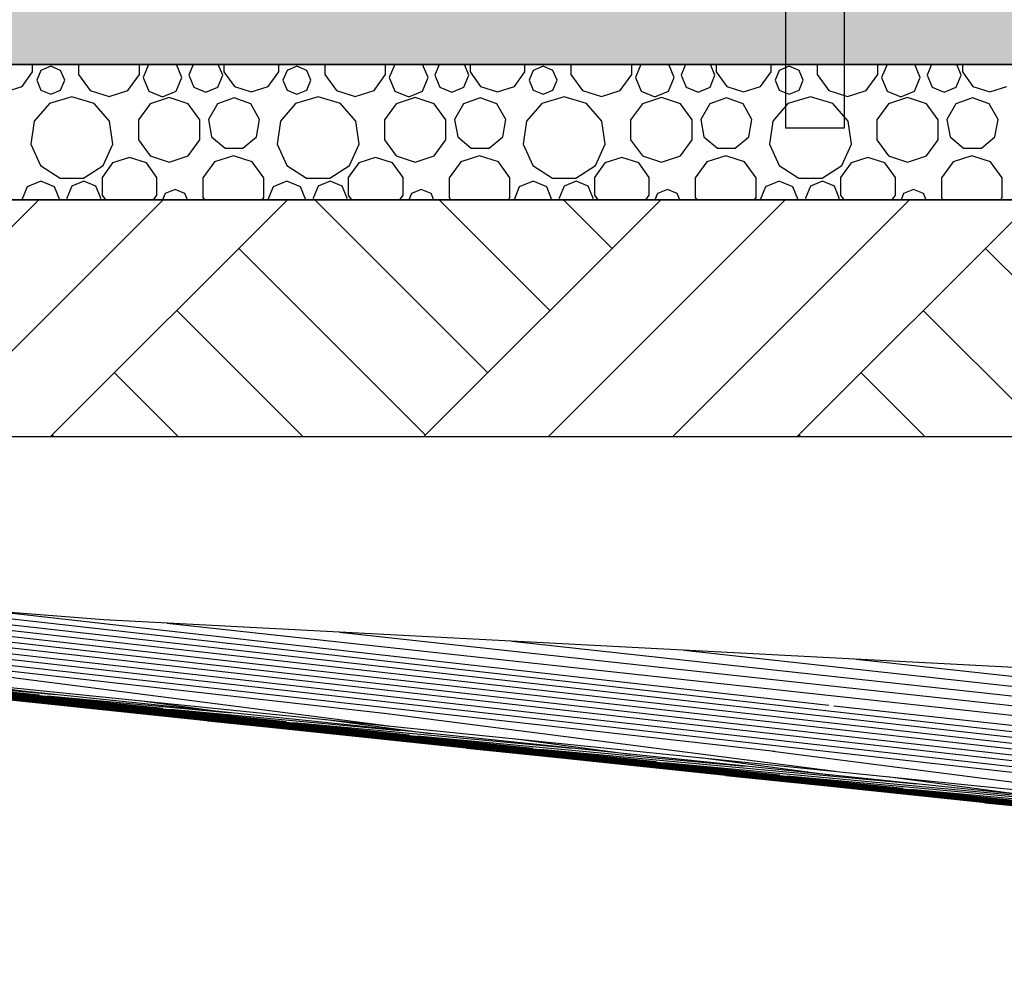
# Model space of a CAD drawing. Header units: millimetres. Extents: x 136716 to 165336, y 71818 to 82974.
# Tile 4 of 14: x 141883 to 143338, y 76033 to 77462. Entities that reach past the tile are written whole.
import ezdxf

# ---------------------------------------------------------------- set-up
doc = ezdxf.new("R2010")
doc.units = ezdxf.units.MM
doc.header["$LTSCALE"] = 0.5
doc.header["$MEASUREMENT"] = 0
doc.linetypes.add('PLINE', pattern=[0])
for name, color, linetype in [('0(Nye konstruksjoner)', 7, 'Continuous'), ('265- Gesimser_ takrenner og nedløp(Nye konstruksjoner)', 7, 'Continuous'), ('711--_E__ Eksisterende terreng (Skravur)(Nye konstruksjoner)', 7, 'Continuous'), ('711--_E__ Eksisterende terreng(Nye konstruksjoner)', 7, 'Continuous')]:
    doc.layers.add(name, color=color, linetype=linetype)

# ---------------------------------------------------------------- blocks, each defined once
blk = doc.blocks.new('*X6')
at = {"layer": '0(Nye konstruksjoner)', "linetype": 'PLINE'}
for p, q in [((141886.2151570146, 77363.82893257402), (141901.6729054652, 77385.10469807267)), ((141901.6729054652, 77385.10469807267), (141901.6729054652, 77396.30993933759)), ((141913.9568806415, 77387.45305130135), (141907.9009245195, 77372.83267989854)), ((141928.5772520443, 77393.50900742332), (141913.9568806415, 77387.45305130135)), ((141943.1976234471, 77387.45305130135), (141928.5772520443, 77393.50900742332)), ((141949.2535795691, 77372.83267989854), (141943.1976234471, 77387.45305130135)), ((141969.6872179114, 77396.30993933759), (141969.6872179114, 77381.4668516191)), ((142059.6743201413, 77381.4668516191), (142059.6743201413, 77396.30993933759)), ((142073.1301295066, 77396.30993933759), (142065.1226106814, 77376.97807878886)), ((142122.2995124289, 77376.97807878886), (142114.2919936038, 77396.30993933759)), ((142139.0033616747, 77396.30993933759), (142132.4646279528, 77380.52403970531)), ((142182.6120881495, 77380.52403970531), (142176.0733544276, 77396.30993933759)), ((142184.4427046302, 77396.30993933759), (142184.4427046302, 77385.10469807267)), ((142184.4427046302, 77385.10469807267), (142199.9004530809, 77363.82893257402)), ((142249.9227778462, 77363.82893257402), (142265.3805262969, 77385.10469807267)), ((142265.3805262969, 77385.10469807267), (142265.3805262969, 77396.30993933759)), ((142277.6645014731, 77387.45305130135), (142271.6085453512, 77372.83267989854)), ((142292.2848728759, 77393.50900742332), (142277.6645014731, 77387.45305130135)), ((142306.9052442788, 77387.45305130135), (142292.2848728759, 77393.50900742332)), ((142312.9612004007, 77372.83267989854), (142306.9052442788, 77387.45305130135)), ((142333.3948387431, 77396.30993933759), (142333.3948387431, 77381.4668516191)), ((142423.3819409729, 77381.4668516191), (142423.3819409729, 77396.30993933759)), ((142436.8377503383, 77396.30993933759), (142428.8302315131, 77376.97807878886)), ((142486.0071332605, 77376.97807878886), (142477.9996144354, 77396.30993933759)), ((142502.7109825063, 77396.30993933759), (142496.1722487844, 77380.52403970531)), ((142546.3197089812, 77380.52403970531), (142539.7809752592, 77396.30993933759)), ((142548.1503254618, 77396.30993933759), (142548.1503254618, 77385.10469807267)), ((142548.1503254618, 77385.10469807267), (142563.6080739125, 77363.82893257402)), ((142613.6303986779, 77363.82893257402), (142629.0881471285, 77385.10469807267)), ((142629.0881471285, 77385.10469807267), (142629.0881471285, 77396.30993933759)), ((142641.3721223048, 77387.45305130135), (142635.3161661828, 77372.83267989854)), ((142655.9924937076, 77393.50900742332), (142641.3721223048, 77387.45305130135)), ((142670.6128651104, 77387.45305130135), (142655.9924937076, 77393.50900742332)), ((142676.6688212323, 77372.83267989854), (142670.6128651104, 77387.45305130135)), ((142697.1024595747, 77396.30993933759), (142697.1024595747, 77381.4668516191)), ((142787.0895618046, 77381.4668516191), (142787.0895618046, 77396.30993933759)), ((142800.5453711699, 77396.30993933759), (142792.5378523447, 77376.97807878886)), ((142849.7147540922, 77376.97807878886), (142841.707235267, 77396.30993933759)), ((142866.418603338, 77396.30993933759), (142859.879869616, 77380.52403970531)), ((142910.0273298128, 77380.52403970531), (142903.4885960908, 77396.30993933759)), ((142911.8579462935, 77396.30993933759), (142911.8579462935, 77385.10469807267)), ((142911.8579462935, 77385.10469807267), (142927.3156947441, 77363.82893257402)), ((142977.3380195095, 77363.82893257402), (142992.7957679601, 77385.10469807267)), ((142992.7957679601, 77385.10469807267), (142992.7957679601, 77396.30993933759)), ((143005.0797431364, 77387.45305130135), (142999.0237870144, 77372.83267989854)), ((143019.7001145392, 77393.50900742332), (143005.0797431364, 77387.45305130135)), ((143034.320485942, 77387.45305130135), (143019.7001145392, 77393.50900742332)), ((143040.376442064, 77372.83267989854), (143034.320485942, 77387.45305130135)), ((143060.8100804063, 77396.30993933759), (143060.8100804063, 77381.4668516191)), ((143150.7971826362, 77381.4668516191), (143150.7971826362, 77396.30993933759)), ((143164.2529920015, 77396.30993933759), (143156.2454731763, 77376.97807878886)), ((143213.4223749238, 77376.97807878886), (143205.4148560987, 77396.30993933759)), ((143230.1262241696, 77396.30993933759), (143223.5874904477, 77380.52403970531)), ((143273.7349506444, 77380.52403970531), (143267.1962169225, 77396.30993933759)), ((143275.5655671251, 77396.30993933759), (143275.5655671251, 77385.10469807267)), ((143275.5655671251, 77385.10469807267), (143291.0233155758, 77363.82893257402)), ((141907.9009245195, 77372.83267989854), (141913.9568806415, 77358.21230849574)), ((141943.1976234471, 77358.21230849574), (141949.2535795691, 77372.83267989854)), ((141969.6872179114, 77381.4668516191), (141986.8732251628, 77357.81234195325)), ((142042.48831289, 77357.81234195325), (142059.6743201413, 77381.4668516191)), ((142065.1226106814, 77376.97807878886), (142073.4959740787, 77356.76299131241)), ((142113.9261490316, 77356.76299131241), (142122.2995124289, 77376.97807878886)), ((142132.4646279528, 77380.52403970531), (142139.8085534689, 77362.79423512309)), ((142175.2681626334, 77362.79423512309), (142182.6120881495, 77380.52403970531)), ((142271.6085453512, 77372.83267989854), (142277.6645014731, 77358.21230849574)), ((142306.9052442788, 77358.21230849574), (142312.9612004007, 77372.83267989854)), ((142333.3948387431, 77381.4668516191), (142350.5808459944, 77357.81234195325)), ((142406.1959337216, 77357.81234195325), (142423.3819409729, 77381.4668516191)), ((142428.8302315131, 77376.97807878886), (142437.2035949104, 77356.76299131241)), ((142477.6337698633, 77356.76299131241), (142486.0071332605, 77376.97807878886)), ((142496.1722487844, 77380.52403970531), (142503.5161743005, 77362.79423512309)), ((142538.975783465, 77362.79423512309), (142546.3197089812, 77380.52403970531)), ((142635.3161661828, 77372.83267989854), (142641.3721223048, 77358.21230849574)), ((142670.6128651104, 77358.21230849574), (142676.6688212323, 77372.83267989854)), ((142697.1024595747, 77381.4668516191), (142714.2884668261, 77357.81234195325)), ((142769.9035545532, 77357.81234195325), (142787.0895618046, 77381.4668516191)), ((142792.5378523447, 77376.97807878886), (142800.911215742, 77356.76299131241)), ((142841.3413906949, 77356.76299131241), (142849.7147540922, 77376.97807878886)), ((142859.879869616, 77380.52403970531), (142867.2237951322, 77362.79423512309)), ((142902.6834042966, 77362.79423512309), (142910.0273298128, 77380.52403970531)), ((142999.0237870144, 77372.83267989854), (143005.0797431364, 77358.21230849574)), ((143034.320485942, 77358.21230849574), (143040.376442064, 77372.83267989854)), ((143060.8100804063, 77381.4668516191), (143077.9960876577, 77357.81234195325)), ((143133.6111753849, 77357.81234195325), (143150.7971826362, 77381.4668516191)), ((143156.2454731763, 77376.97807878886), (143164.6188365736, 77356.76299131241)), ((143205.0490115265, 77356.76299131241), (143213.4223749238, 77376.97807878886)), ((143223.5874904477, 77380.52403970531), (143230.9314159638, 77362.79423512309)), ((143266.3910251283, 77362.79423512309), (143273.7349506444, 77380.52403970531)), ((141861.2039946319, 77355.70231329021), (141886.2151570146, 77363.82893257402)), ((141913.9568806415, 77358.21230849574), (141928.5772520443, 77352.15635237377)), ((141928.5772520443, 77352.15635237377), (141943.1976234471, 77358.21230849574)), ((141986.8732251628, 77357.81234195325), (142014.6807690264, 77348.77712324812)), ((142014.6807690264, 77348.77712324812), (142042.48831289, 77357.81234195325)), ((142073.4959740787, 77356.76299131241), (142093.7110615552, 77348.38962791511)), ((142093.7110615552, 77348.38962791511), (142113.9261490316, 77356.76299131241)), ((142139.8085534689, 77362.79423512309), (142157.5383580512, 77355.45030960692)), ((142157.5383580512, 77355.45030960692), (142175.2681626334, 77362.79423512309)), ((142199.9004530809, 77363.82893257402), (142224.9116154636, 77355.70231329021)), ((142224.9116154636, 77355.70231329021), (142249.9227778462, 77363.82893257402)), ((142277.6645014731, 77358.21230849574), (142292.2848728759, 77352.15635237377)), ((142292.2848728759, 77352.15635237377), (142306.9052442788, 77358.21230849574)), ((142350.5808459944, 77357.81234195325), (142378.388389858, 77348.77712324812)), ((142378.388389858, 77348.77712324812), (142406.1959337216, 77357.81234195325)), ((142437.2035949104, 77356.76299131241), (142457.4186823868, 77348.38962791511)), ((142457.4186823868, 77348.38962791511), (142477.6337698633, 77356.76299131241)), ((142503.5161743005, 77362.79423512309), (142521.2459788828, 77355.45030960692)), ((142521.2459788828, 77355.45030960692), (142538.975783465, 77362.79423512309)), ((142563.6080739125, 77363.82893257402), (142588.6192362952, 77355.70231329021)), ((142588.6192362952, 77355.70231329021), (142613.6303986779, 77363.82893257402)), ((142641.3721223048, 77358.21230849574), (142655.9924937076, 77352.15635237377)), ((142655.9924937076, 77352.15635237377), (142670.6128651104, 77358.21230849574)), ((142714.2884668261, 77357.81234195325), (142742.0960106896, 77348.77712324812)), ((142742.0960106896, 77348.77712324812), (142769.9035545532, 77357.81234195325)), ((142800.911215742, 77356.76299131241), (142821.1263032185, 77348.38962791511)), ((142821.1263032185, 77348.38962791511), (142841.3413906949, 77356.76299131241)), ((142867.2237951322, 77362.79423512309), (142884.9535997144, 77355.45030960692)), ((142884.9535997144, 77355.45030960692), (142902.6834042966, 77362.79423512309)), ((142927.3156947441, 77363.82893257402), (142952.3268571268, 77355.70231329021)), ((142952.3268571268, 77355.70231329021), (142977.3380195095, 77363.82893257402)), ((143005.0797431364, 77358.21230849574), (143019.7001145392, 77352.15635237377)), ((143019.7001145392, 77352.15635237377), (143034.320485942, 77358.21230849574)), ((143077.9960876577, 77357.81234195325), (143105.8036315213, 77348.77712324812)), ((143105.8036315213, 77348.77712324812), (143133.6111753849, 77357.81234195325)), ((143164.6188365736, 77356.76299131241), (143184.8339240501, 77348.38962791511)), ((143184.8339240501, 77348.38962791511), (143205.0490115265, 77356.76299131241)), ((143230.9314159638, 77362.79423512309), (143248.661220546, 77355.45030960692)), ((143248.661220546, 77355.45030960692), (143266.3910251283, 77362.79423512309)), ((143291.0233155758, 77363.82893257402), (143316.0344779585, 77355.70231329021)), ((143316.0344779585, 77355.70231329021), (143341.0456403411, 77363.82893257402)), ((141959.8085534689, 77348.38962791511), (141926.7144281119, 77338.67231594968)), ((141992.9026788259, 77338.67231594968), (141959.8085534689, 77348.38962791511)), ((142103.3733454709, 77347.34036510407), (142075.3324474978, 77338.22932505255)), ((142131.4142434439, 77338.22932505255), (142103.3733454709, 77347.34036510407)), ((142199.4075422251, 77346.80804894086), (142174.7531459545, 77337.83458255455)), ((142224.0619384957, 77337.83458255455), (142199.4075422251, 77346.80804894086)), ((142323.5161743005, 77348.38962791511), (142290.4220489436, 77338.67231594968)), ((142356.6102996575, 77338.67231594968), (142323.5161743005, 77348.38962791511)), ((142467.0809663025, 77347.34036510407), (142439.0400683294, 77338.22932505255)), ((142495.1218642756, 77338.22932505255), (142467.0809663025, 77347.34036510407)), ((142563.1151630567, 77346.80804894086), (142538.4607667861, 77337.83458255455)), ((142587.7695593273, 77337.83458255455), (142563.1151630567, 77346.80804894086)), ((142687.2237951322, 77348.38962791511), (142654.1296697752, 77338.67231594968)), ((142720.3179204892, 77338.67231594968), (142687.2237951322, 77348.38962791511)), ((142830.7885871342, 77347.34036510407), (142802.7476891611, 77338.22932505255)), ((142858.8294851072, 77338.22932505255), (142830.7885871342, 77347.34036510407)), ((142926.8227838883, 77346.80804894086), (142902.1683876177, 77337.83458255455)), ((142951.477180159, 77337.83458255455), (142926.8227838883, 77346.80804894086)), ((143050.9314159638, 77348.38962791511), (143017.8372906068, 77338.67231594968)), ((143084.0255413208, 77338.67231594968), (143050.9314159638, 77348.38962791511)), ((143194.4962079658, 77347.34036510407), (143166.4553099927, 77338.22932505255)), ((143222.5371059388, 77338.22932505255), (143194.4962079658, 77347.34036510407)), ((143290.53040472, 77346.80804894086), (143265.8760084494, 77337.83458255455)), ((143315.1848009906, 77337.83458255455), (143290.53040472, 77346.80804894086)), ((141926.7144281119, 77338.67231594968), (141904.1274537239, 77312.60555794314)), ((142015.489653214, 77312.60555794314), (141992.9026788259, 77338.67231594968)), ((142075.3324474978, 77338.22932505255), (142058.0022194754, 77314.37631252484)), ((142148.7444714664, 77314.37631252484), (142131.4142434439, 77338.22932505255)), ((142174.7531459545, 77337.83458255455), (142161.634815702, 77315.11296804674)), ((142237.1802687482, 77315.11296804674), (142224.0619384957, 77337.83458255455)), ((142290.4220489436, 77338.67231594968), (142267.8350745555, 77312.60555794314)), ((142379.1972740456, 77312.60555794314), (142356.6102996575, 77338.67231594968)), ((142439.0400683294, 77338.22932505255), (142421.709840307, 77314.37631252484)), ((142512.452092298, 77314.37631252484), (142495.1218642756, 77338.22932505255)), ((142538.4607667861, 77337.83458255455), (142525.3424365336, 77315.11296804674)), ((142600.8878895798, 77315.11296804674), (142587.7695593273, 77337.83458255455)), ((142654.1296697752, 77338.67231594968), (142631.5426953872, 77312.60555794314)), ((142742.9048948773, 77312.60555794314), (142720.3179204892, 77338.67231594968)), ((142802.7476891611, 77338.22932505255), (142785.4174611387, 77314.37631252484)), ((142876.1597131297, 77314.37631252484), (142858.8294851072, 77338.22932505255)), ((142902.1683876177, 77337.83458255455), (142889.0500573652, 77315.11296804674)), ((142964.5955104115, 77315.11296804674), (142951.477180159, 77337.83458255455)), ((143017.8372906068, 77338.67231594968), (142995.2503162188, 77312.60555794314)), ((143106.6125157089, 77312.60555794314), (143084.0255413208, 77338.67231594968)), ((143166.4553099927, 77338.22932505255), (143149.1250819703, 77314.37631252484)), ((143239.8673339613, 77314.37631252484), (143222.5371059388, 77338.22932505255)), ((143265.8760084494, 77337.83458255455), (143252.7576781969, 77315.11296804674)), ((143328.3031312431, 77315.11296804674), (143315.1848009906, 77337.83458255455)), ((141904.1274537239, 77312.60555794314), (141899.218835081, 77278.4653653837)), ((142020.3982718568, 77278.4653653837), (142015.489653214, 77312.60555794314)), ((142058.0022194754, 77314.37631252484), (142058.0022194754, 77284.89236757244)), ((142148.7444714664, 77284.89236757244), (142148.7444714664, 77314.37631252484)), ((142161.634815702, 77315.11296804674), (142166.1907639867, 77289.27490136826)), ((142232.6243204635, 77289.27490136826), (142237.1802687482, 77315.11296804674)), ((142267.8350745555, 77312.60555794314), (142262.9264559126, 77278.4653653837)), ((142384.1058926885, 77278.4653653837), (142379.1972740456, 77312.60555794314)), ((142421.709840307, 77314.37631252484), (142421.709840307, 77284.89236757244)), ((142512.452092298, 77284.89236757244), (142512.452092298, 77314.37631252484)), ((142525.3424365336, 77315.11296804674), (142529.8983848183, 77289.27490136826)), ((142596.3319412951, 77289.27490136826), (142600.8878895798, 77315.11296804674)), ((142631.5426953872, 77312.60555794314), (142626.6340767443, 77278.4653653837)), ((142747.8135135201, 77278.4653653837), (142742.9048948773, 77312.60555794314)), ((142785.4174611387, 77314.37631252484), (142785.4174611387, 77284.89236757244)), ((142876.1597131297, 77284.89236757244), (142876.1597131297, 77314.37631252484)), ((142889.0500573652, 77315.11296804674), (142893.60600565, 77289.27490136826)), ((142960.0395621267, 77289.27490136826), (142964.5955104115, 77315.11296804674)), ((142995.2503162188, 77312.60555794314), (142990.3416975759, 77278.4653653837)), ((143111.5211343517, 77278.4653653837), (143106.6125157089, 77312.60555794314)), ((143149.1250819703, 77314.37631252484), (143149.1250819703, 77284.89236757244)), ((143239.8673339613, 77284.89236757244), (143239.8673339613, 77314.37631252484)), ((143252.7576781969, 77315.11296804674), (143257.3136264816, 77289.27490136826)), ((143323.7471829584, 77289.27490136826), (143328.3031312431, 77315.11296804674)), ((142058.0022194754, 77284.89236757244), (142075.3324474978, 77261.03935504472)), ((142131.4142434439, 77261.03935504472), (142148.7444714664, 77284.89236757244)), ((142166.1907639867, 77289.27490136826), (142186.2892119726, 77272.41030107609)), ((142212.5258724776, 77272.41030107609), (142232.6243204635, 77289.27490136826)), ((142421.709840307, 77284.89236757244), (142439.0400683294, 77261.03935504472)), ((142495.1218642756, 77261.03935504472), (142512.452092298, 77284.89236757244)), ((142529.8983848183, 77289.27490136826), (142549.9968328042, 77272.41030107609)), ((142576.2334933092, 77272.41030107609), (142596.3319412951, 77289.27490136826)), ((142785.4174611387, 77284.89236757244), (142802.7476891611, 77261.03935504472)), ((142858.8294851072, 77261.03935504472), (142876.1597131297, 77284.89236757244)), ((142893.60600565, 77289.27490136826), (142913.7044536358, 77272.41030107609)), ((142939.9411141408, 77272.41030107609), (142960.0395621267, 77289.27490136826)), ((143149.1250819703, 77284.89236757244), (143166.4553099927, 77261.03935504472)), ((143222.5371059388, 77261.03935504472), (143239.8673339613, 77284.89236757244)), ((143257.3136264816, 77289.27490136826), (143277.4120744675, 77272.41030107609)), ((143303.6487349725, 77272.41030107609), (143323.7471829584, 77289.27490136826)), ((141899.218835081, 77278.4653653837), (141913.5470239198, 77247.09100818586)), ((142006.070083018, 77247.09100818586), (142020.3982718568, 77278.4653653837)), ((142186.2892119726, 77272.41030107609), (142212.5258724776, 77272.41030107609)), ((142262.9264559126, 77278.4653653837), (142277.2546447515, 77247.09100818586)), ((142369.7777038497, 77247.09100818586), (142384.1058926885, 77278.4653653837)), ((142549.9968328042, 77272.41030107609), (142576.2334933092, 77272.41030107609)), ((142626.6340767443, 77278.4653653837), (142640.9622655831, 77247.09100818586)), ((142733.4853246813, 77247.09100818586), (142747.8135135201, 77278.4653653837)), ((142913.7044536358, 77272.41030107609), (142939.9411141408, 77272.41030107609)), ((142990.3416975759, 77278.4653653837), (143004.6698864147, 77247.09100818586)), ((143097.1929455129, 77247.09100818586), (143111.5211343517, 77278.4653653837)), ((143277.4120744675, 77272.41030107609), (143303.6487349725, 77272.41030107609)), ((142044.9116154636, 77258.8091643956), (142019.9004530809, 77250.6825451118)), ((142069.9227778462, 77250.6825451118), (142044.9116154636, 77258.8091643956)), ((142075.3324474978, 77261.03935504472), (142103.3733454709, 77251.9283149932)), ((142103.3733454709, 77251.9283149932), (142131.4142434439, 77261.03935504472)), ((142170.5808459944, 77252.36373231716), (142153.3948387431, 77228.7092226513)), ((142198.388389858, 77261.39895102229), (142170.5808459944, 77252.36373231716)), ((142226.1959337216, 77252.36373231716), (142198.388389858, 77261.39895102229)), ((142243.3819409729, 77228.7092226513), (142226.1959337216, 77252.36373231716)), ((142408.6192362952, 77258.8091643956), (142383.6080739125, 77250.6825451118)), ((142433.6303986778, 77250.6825451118), (142408.6192362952, 77258.8091643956)), ((142439.0400683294, 77261.03935504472), (142467.0809663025, 77251.9283149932)), ((142467.0809663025, 77251.9283149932), (142495.1218642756, 77261.03935504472)), ((142534.2884668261, 77252.36373231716), (142517.1024595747, 77228.7092226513)), ((142562.0960106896, 77261.39895102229), (142534.2884668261, 77252.36373231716)), ((142589.9035545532, 77252.36373231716), (142562.0960106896, 77261.39895102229)), ((142607.0895618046, 77228.7092226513), (142589.9035545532, 77252.36373231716)), ((142772.3268571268, 77258.8091643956), (142747.3156947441, 77250.6825451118)), ((142797.3380195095, 77250.6825451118), (142772.3268571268, 77258.8091643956)), ((142802.7476891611, 77261.03935504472), (142830.7885871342, 77251.9283149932)), ((142830.7885871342, 77251.9283149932), (142858.8294851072, 77261.03935504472)), ((142897.9960876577, 77252.36373231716), (142880.8100804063, 77228.7092226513)), ((142925.8036315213, 77261.39895102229), (142897.9960876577, 77252.36373231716)), ((142953.6111753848, 77252.36373231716), (142925.8036315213, 77261.39895102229)), ((142970.7971826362, 77228.7092226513), (142953.6111753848, 77252.36373231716)), ((143136.0344779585, 77258.8091643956), (143111.0233155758, 77250.6825451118)), ((143161.0456403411, 77250.6825451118), (143136.0344779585, 77258.8091643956)), ((143166.4553099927, 77261.03935504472), (143194.4962079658, 77251.9283149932)), ((143194.4962079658, 77251.9283149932), (143222.5371059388, 77261.03935504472)), ((143261.7037084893, 77252.36373231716), (143244.517701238, 77228.7092226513)), ((143289.5112523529, 77261.39895102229), (143261.7037084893, 77252.36373231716)), ((143317.3187962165, 77252.36373231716), (143289.5112523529, 77261.39895102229)), ((143334.5048034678, 77228.7092226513), (143317.3187962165, 77252.36373231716)), ((141913.5470239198, 77247.09100818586), (141942.5629215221, 77228.44362307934)), ((141977.0541854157, 77228.44362307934), (142006.070083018, 77247.09100818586)), ((142019.9004530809, 77250.6825451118), (142004.4427046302, 77229.40677961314)), ((142085.3805262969, 77229.40677961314), (142069.9227778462, 77250.6825451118)), ((142277.2546447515, 77247.09100818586), (142306.2705423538, 77228.44362307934)), ((142340.7618062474, 77228.44362307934), (142369.7777038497, 77247.09100818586)), ((142383.6080739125, 77250.6825451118), (142368.1503254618, 77229.40677961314)), ((142449.0881471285, 77229.40677961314), (142433.6303986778, 77250.6825451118)), ((142640.9622655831, 77247.09100818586), (142669.9781631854, 77228.44362307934)), ((142704.469427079, 77228.44362307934), (142733.4853246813, 77247.09100818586)), ((142747.3156947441, 77250.6825451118), (142731.8579462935, 77229.40677961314)), ((142812.7957679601, 77229.40677961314), (142797.3380195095, 77250.6825451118)), ((143004.6698864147, 77247.09100818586), (143033.685784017, 77228.44362307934)), ((143068.1770479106, 77228.44362307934), (143097.1929455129, 77247.09100818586)), ((143111.0233155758, 77250.6825451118), (143095.5655671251, 77229.40677961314)), ((143176.5033887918, 77229.40677961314), (143161.0456403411, 77250.6825451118)), ((141913.7110615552, 77223.5703187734), (141893.4959740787, 77215.1969553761)), ((141933.9261490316, 77215.1969553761), (141913.7110615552, 77223.5703187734)), ((141942.5629215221, 77228.44362307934), (141977.0541854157, 77228.44362307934)), ((141977.5383580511, 77223.60155891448), (141959.8085534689, 77216.2576333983)), ((141995.2681626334, 77216.2576333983), (141977.5383580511, 77223.60155891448)), ((142004.4427046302, 77229.40677961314), (142004.4427046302, 77203.10848718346)), ((142085.3805262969, 77203.10848718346), (142085.3805262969, 77229.40677961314)), ((142153.3948387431, 77228.7092226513), (142153.3948387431, 77199.47064072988)), ((142243.3819409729, 77199.47064072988), (142243.3819409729, 77228.7092226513)), ((142277.4186823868, 77223.5703187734), (142257.2035949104, 77215.1969553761)), ((142297.6337698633, 77215.1969553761), (142277.4186823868, 77223.5703187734)), ((142306.2705423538, 77228.44362307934), (142340.7618062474, 77228.44362307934)), ((142341.2459788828, 77223.60155891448), (142323.5161743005, 77216.2576333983)), ((142358.975783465, 77216.2576333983), (142341.2459788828, 77223.60155891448)), ((142368.1503254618, 77229.40677961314), (142368.1503254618, 77203.10848718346)), ((142449.0881471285, 77203.10848718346), (142449.0881471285, 77229.40677961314)), ((142517.1024595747, 77228.7092226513), (142517.1024595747, 77199.47064072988)), ((142607.0895618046, 77199.47064072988), (142607.0895618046, 77228.7092226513)), ((142641.1263032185, 77223.5703187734), (142620.911215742, 77215.1969553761)), ((142661.3413906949, 77215.1969553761), (142641.1263032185, 77223.5703187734)), ((142669.9781631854, 77228.44362307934), (142704.469427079, 77228.44362307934)), ((142704.9535997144, 77223.60155891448), (142687.2237951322, 77216.2576333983)), ((142722.6834042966, 77216.2576333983), (142704.9535997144, 77223.60155891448)), ((142731.8579462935, 77229.40677961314), (142731.8579462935, 77203.10848718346)), ((142812.7957679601, 77203.10848718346), (142812.7957679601, 77229.40677961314)), ((142880.8100804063, 77228.7092226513), (142880.8100804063, 77199.47064072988)), ((142970.7971826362, 77199.47064072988), (142970.7971826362, 77228.7092226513)), ((143004.8339240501, 77223.5703187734), (142984.6188365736, 77215.1969553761)), ((143025.0490115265, 77215.1969553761), (143004.8339240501, 77223.5703187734)), ((143033.685784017, 77228.44362307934), (143068.1770479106, 77228.44362307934)), ((143068.661220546, 77223.60155891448), (143050.9314159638, 77216.2576333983)), ((143086.3910251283, 77216.2576333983), (143068.661220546, 77223.60155891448)), ((143095.5655671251, 77229.40677961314), (143095.5655671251, 77203.10848718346)), ((143176.5033887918, 77203.10848718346), (143176.5033887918, 77229.40677961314)), ((143244.517701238, 77228.7092226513), (143244.517701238, 77199.47064072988)), ((143334.5048034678, 77199.47064072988), (143334.5048034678, 77228.7092226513)), ((141893.4959740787, 77215.1969553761), (141885.6727158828, 77196.30993933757)), ((141941.7494072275, 77196.30993933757), (141933.9261490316, 77215.1969553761)), ((141959.8085534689, 77216.2576333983), (141952.4646279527, 77198.52782881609)), ((142002.6120881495, 77198.52782881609), (141995.2681626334, 77216.2576333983)), ((142112.2848728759, 77211.51279653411), (142097.6645014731, 77205.45684041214)), ((142126.9052442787, 77205.45684041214), (142112.2848728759, 77211.51279653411)), ((142257.2035949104, 77215.1969553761), (142249.3803367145, 77196.30993933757)), ((142305.4570280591, 77196.30993933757), (142297.6337698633, 77215.1969553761)), ((142323.5161743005, 77216.2576333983), (142316.1722487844, 77198.52782881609)), ((142366.3197089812, 77198.52782881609), (142358.975783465, 77216.2576333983)), ((142475.9924937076, 77211.51279653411), (142461.3721223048, 77205.45684041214)), ((142490.6128651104, 77205.45684041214), (142475.9924937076, 77211.51279653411)), ((142620.911215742, 77215.1969553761), (142613.0879575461, 77196.30993933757)), ((142669.1646488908, 77196.30993933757), (142661.3413906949, 77215.1969553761)), ((142687.2237951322, 77216.2576333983), (142679.879869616, 77198.52782881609)), ((142730.0273298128, 77198.52782881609), (142722.6834042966, 77216.2576333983)), ((142839.7001145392, 77211.51279653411), (142825.0797431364, 77205.45684041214)), ((142854.320485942, 77205.45684041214), (142839.7001145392, 77211.51279653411)), ((142984.6188365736, 77215.1969553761), (142976.7955783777, 77196.30993933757)), ((143032.8722697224, 77196.30993933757), (143025.0490115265, 77215.1969553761)), ((143050.9314159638, 77216.2576333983), (143043.5874904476, 77198.52782881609)), ((143093.7349506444, 77198.52782881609), (143086.3910251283, 77216.2576333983)), ((143203.4077353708, 77211.51279653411), (143188.787363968, 77205.45684041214)), ((143218.0281067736, 77205.45684041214), (143203.4077353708, 77211.51279653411)), ((141952.4646279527, 77198.52782881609), (141953.3833078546, 77196.30993933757)), ((142001.6934082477, 77196.30993933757), (142002.6120881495, 77198.52782881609)), ((142004.4427046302, 77203.10848718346), (142009.3821387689, 77196.30993933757)), ((142080.4410921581, 77196.30993933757), (142085.3805262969, 77203.10848718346)), ((142097.6645014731, 77205.45684041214), (142093.8757309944, 77196.30993933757)), ((142130.6940147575, 77196.30993933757), (142126.9052442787, 77205.45684041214)), ((142153.3948387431, 77199.47064072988), (142155.6912227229, 77196.30993933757)), ((142241.0855569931, 77196.30993933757), (142243.3819409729, 77199.47064072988)), ((142316.1722487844, 77198.52782881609), (142317.0909286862, 77196.30993933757)), ((142365.4010290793, 77196.30993933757), (142366.3197089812, 77198.52782881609)), ((142368.1503254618, 77203.10848718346), (142373.0897596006, 77196.30993933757)), ((142444.1487129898, 77196.30993933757), (142449.0881471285, 77203.10848718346)), ((142461.3721223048, 77205.45684041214), (142457.583351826, 77196.30993933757)), ((142494.4016355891, 77196.30993933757), (142490.6128651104, 77205.45684041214)), ((142517.1024595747, 77199.47064072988), (142519.3988435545, 77196.30993933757)), ((142604.7931778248, 77196.30993933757), (142607.0895618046, 77199.47064072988)), ((142679.879869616, 77198.52782881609), (142680.7985495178, 77196.30993933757)), ((142729.108649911, 77196.30993933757), (142730.0273298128, 77198.52782881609)), ((142731.8579462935, 77203.10848718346), (142736.7973804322, 77196.30993933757)), ((142807.8563338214, 77196.30993933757), (142812.7957679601, 77203.10848718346)), ((142825.0797431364, 77205.45684041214), (142821.2909726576, 77196.30993933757)), ((142858.1092564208, 77196.30993933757), (142854.320485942, 77205.45684041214)), ((142880.8100804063, 77199.47064072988), (142883.1064643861, 77196.30993933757)), ((142968.5007986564, 77196.30993933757), (142970.7971826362, 77199.47064072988)), ((143043.5874904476, 77198.52782881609), (143044.5061703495, 77196.30993933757)), ((143092.8162707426, 77196.30993933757), (143093.7349506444, 77198.52782881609)), ((143095.5655671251, 77203.10848718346), (143100.5050012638, 77196.30993933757)), ((143171.563954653, 77196.30993933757), (143176.5033887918, 77203.10848718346)), ((143188.787363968, 77205.45684041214), (143184.9985934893, 77196.30993933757)), ((143221.8168772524, 77196.30993933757), (143218.0281067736, 77205.45684041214)), ((143244.517701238, 77199.47064072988), (143246.8140852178, 77196.30993933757)), ((143332.208419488, 77196.30993933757), (143334.5048034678, 77199.47064072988))]:
    blk.add_line(p, q, dxfattribs=at)

msp = doc.modelspace()

# ---------------------------------------------------------------- hatches: boundary and pattern name
at = {"layer": '0(Nye konstruksjoner)', "linetype": 'Continuous'}
msp.add_hatch(color=256, dxfattribs=at).paths.add_polyline_path([(137536.4401616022, 77396.30993933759), (145303.6162284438, 77396.30993933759), (145303.6162284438, 77497.42316198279), (137536.4401616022, 77497.42316198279)])
h = msp.add_hatch(dxfattribs=at)
h.set_pattern_fill('Jord_0001', color=256, style=0, pattern_type=2)
h.set_pattern_definition([(44.99999999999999, (0, 0), (-275.7716345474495, 275.7716345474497), []), (44.99999999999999, (-91.92387818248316, 91.92387818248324), (-551.543269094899, 551.5432690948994), []), (44.99999999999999, (-183.8477563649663, 183.8477563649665), (-551.543269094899, 551.5432690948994), []), (135.0000000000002, (-275.7716345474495, 275.7716345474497), (91.92387818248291, 91.92387818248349), [389.9999856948, -389.9999856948])])
h.paths.add_polyline_path([(137536.4401616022, 76846.30993933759), (145303.6162284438, 76846.30993933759), (145303.6162284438, 77196.30993933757), (137536.4401616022, 77196.30993933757)])
at = {"layer": '711--_E__ Eksisterende terreng (Skravur)(Nye konstruksjoner)', "linetype": 'Continuous'}
h = msp.add_hatch(dxfattribs=at)
h.set_pattern_fill('Skrålinjer_3_0001', color=256, style=0, pattern_type=2)
h.set_pattern_definition([(354.137654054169, (7.332801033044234e-09, 90866.18659828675), (-127.2792172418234, 14.05853257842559), [])])
h.paths.add_polyline_path([(136716.214464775, 77000.00001095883), (136716.214464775, 76999.34668928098), (145900.0506218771, 76032.62698575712), (145900.0506218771, 76033.50884685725), (141249.7791757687, 76536.24069905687), (136897.8900310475, 77000.00001095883)])
h = msp.add_hatch(dxfattribs=at)
h.set_pattern_fill('Skrålinjer_3_0001', color=256, style=0, pattern_type=2)
h.set_pattern_definition([(353.5749289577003, (5.74118530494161e-09, 93694.27673608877), (-127.2792172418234, 5.753077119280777), [])])
h.paths.add_polyline_path([(142007.1769630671, 76575.62551544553), (137665.1689238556, 76918.23499231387), (139425.5434895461, 76730.6406401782), (145900.0506218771, 76097.74620878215), (145900.0506218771, 76117.64035024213)])
h = msp.add_hatch(dxfattribs=at)
h.set_pattern_fill('Skrålinjer_3_0001', color=256, style=0, pattern_type=2)
h.set_pattern_definition([(352.6603558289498, (-1.392663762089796e-09, 97328.60827668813), (127.2792172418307, 1.536947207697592), [])])
h.paths.add_polyline_path([(145900.0506218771, 76097.74615447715), (139425.5405511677, 76730.64097545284), (140763.8338463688, 76588.02554682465), (145900.0506218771, 76066.05213256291)])
h = msp.add_hatch(dxfattribs=at)
h.set_pattern_fill('Skrålinjer_3_0001', color=256, style=0, pattern_type=2)
h.set_pattern_definition([(352.3465953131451, (2.216893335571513e-09, 96931.2138620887), (-127.2792172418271, 8.048570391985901), [])])
h.paths.add_polyline_path([(145900.0506218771, 76066.05212750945), (140763.8352873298, 76588.02538368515), (141249.7791587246, 76536.24075357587), (145900.0506218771, 76053.81407777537)])
h = msp.add_hatch(dxfattribs=at)
h.set_pattern_fill('Skrålinjer_3_0001', color=256, style=0, pattern_type=2)
h.set_pattern_definition([(353.7691165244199, (2.074784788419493e-09, 93974.91087645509), (127.2792172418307, 0.5289305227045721), [])])
h.paths.add_polyline_path([(142007.1770376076, 76575.62551622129), (145900.0506218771, 76117.64038524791), (145900.0506218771, 76142.84903419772), (143372.4819870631, 76503.9302760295)])
h = msp.add_hatch(dxfattribs=at)
h.set_pattern_fill('Skrålinjer_3_0001', color=256, style=0, pattern_type=2)
h.set_pattern_definition([(354.7017601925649, (1.49213974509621e-08, 89145.70830931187), (-127.2792172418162, 14.60491572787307), [])])
h.paths.add_polyline_path([(141249.7791283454, 76536.24079202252), (145900.0506218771, 76033.50876676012), (145900.0506218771, 76053.81406808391)])

# ---------------------------------------------------------------- linework, layer by layer
at = {"layer": '0(Nye konstruksjoner)', "linetype": 'PLINE', "flags": 128}
for points in [[(137536.4401616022, 77396.30993933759), (145303.6162284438, 77396.30993933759), (145303.6162284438, 77497.42316198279), (137536.4401616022, 77497.42316198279)], [(137536.4401616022, 77196.30993933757), (145303.6162284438, 77196.30993933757), (145303.6162284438, 77396.30993933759), (137536.4401616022, 77396.30993933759)], [(137536.4401616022, 76846.30993933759), (145303.6162284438, 76846.30993933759), (145303.6162284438, 77196.30993933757), (137536.4401616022, 77196.30993933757)]]:
    msp.add_lwpolyline(points, close=True, dxfattribs=at)
at = {"layer": '265- Gesimser_ takrenner og nedløp(Nye konstruksjoner)', "linetype": 'PLINE'}
for p, q in [((143014.3628639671, 77497.42316198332), (143014.3628639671, 77301.94348221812)), ((143100.9654043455, 77497.42316198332), (143100.9654043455, 77301.94348221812)), ((143057.6641341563, 77301.94348221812), (143014.3628639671, 77301.94348221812)), ((143100.9654043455, 77301.94348221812), (143057.6641341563, 77301.94348221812))]:
    msp.add_line(p, q, dxfattribs=at)
at = {"layer": '711--_E__ Eksisterende terreng(Nye konstruksjoner)', "linetype": 'PLINE'}
for p, q in [((145900.0506218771, 76032.62695705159), (136716.214464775, 76999.34655253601)), ((142007.1770376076, 76575.62551280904), (137665.1670943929, 76918.23509726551)), ((143372.4819683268, 76503.93027545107), (142007.1770376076, 76575.62551280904))]:
    msp.add_line(p, q, dxfattribs=at)
at = {"layer": '711--_E__ Eksisterende terreng(Nye konstruksjoner)'}
msp.add_line((140763.8434485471, 76588.02456876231), (145900.0506218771, 76066.0521007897), dxfattribs=at)
at = {"layer": '711--_E__ Eksisterende terreng(Nye konstruksjoner)', "linetype": 'PLINE', "flags": 128}
msp.add_lwpolyline([(145900.0506218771, 76053.81405724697), (141249.7791283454, 76536.24082005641), (136897.8900125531, 77000), (136716.214464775, 77092.72936000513)], dxfattribs=at)

# ---------------------------------------------------------------- block references
at = {"layer": '0(Nye konstruksjoner)', "linetype": 'PLINE'}
msp.add_blockref('*X6', (0, 0), dxfattribs=at)

doc.saveas('drawing.dxf')
